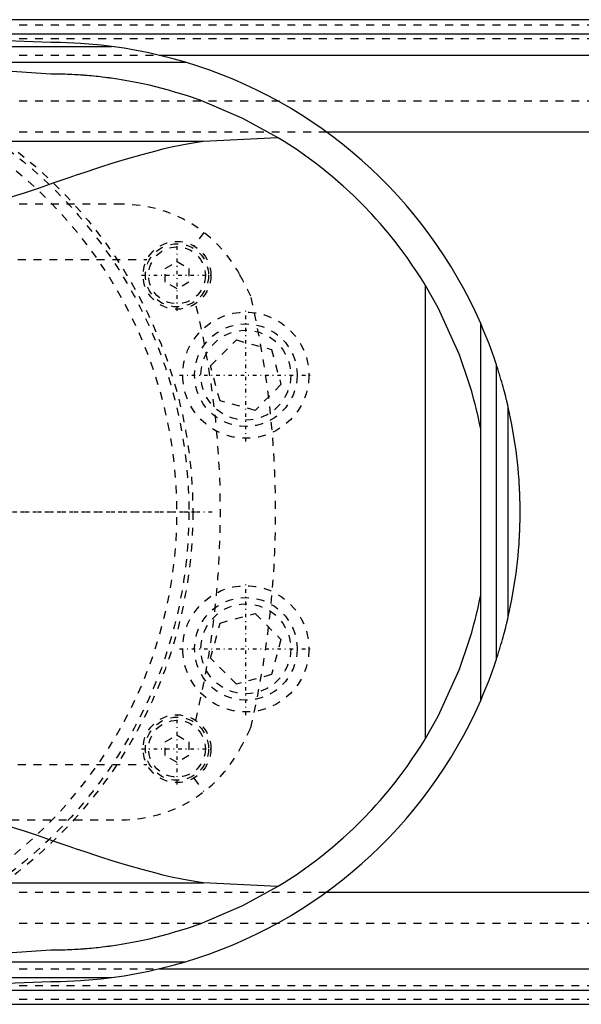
# Model space of a CAD drawing. Extents: x -602 to 174, y -90 to 90.
# Tile 10 of 14: x -264 to -193, y -62 to 62. Entities that reach past the tile are written whole.
import ezdxf

# ---------------------------------------------------------------- set-up
doc = ezdxf.new("R2010")
doc.units = 0
doc.linetypes.add('CENTER', pattern=[1.5, 0.45, -0.5, 0.05, -0.5])
doc.linetypes.add('DASHED', pattern=[2, 1, -1])
for name, color, linetype in [('AM_0', 7, 'CONTINUOUS'), ('AM_3', 7, 'DASHED'), ('AM_7', 7, 'CENTER')]:
    doc.layers.add(name, color=color, linetype=linetype)

msp = doc.modelspace()

# ---------------------------------------------------------------- linework, layer by layer
at = {"layer": 'AM_0', "color": 7, "linetype": 'CONTINUOUS'}
for p, q in [((50, 62.39), (-340, 62.39)), ((-287.95, 60.6), (50, 60.6)), ((-260, 59.5), (-285.14, 60.5)), ((-462.76, 59), (-252.3, 59)), ((-246.27, 57.89), (50, 57.89)), ((-494.4, 57), (-242.93, 57)), ((-260, 55.5), (-283.32, 57)), ((-240.66, 47), (-231.25, 47.47)), ((-225.1, 48.19), (50, 48.19)), ((-333.13, 47), (-240.66, 47)), ((-212.5, -28.71), (-212.5, 28.71)), ((-205.5, -23.87), (-205.5, 23.87)), ((-203.5, -18.65), (-203.5, 18.65)), ((-202, -13.28), (-202, 13.28)), ((-333.13, -47), (-240.66, -47)), ((-231.25, -47.47), (-240.66, -47)), ((-225.1, -48.19), (50, -48.19)), ((-283.32, -57), (-260, -55.5)), ((-494.4, -57), (-242.93, -57)), ((-246.27, -57.89), (50, -57.89)), ((-462.76, -59), (-252.3, -59)), ((-285.14, -60.5), (-260, -59.5)), ((-287.95, -60.6), (50, -60.6)), ((-340, -62.39), (50, -62.39))]:
    msp.add_line(p, q, dxfattribs=at)
for points in [[(-252.3, 59, 0), (-253.62, 59.16, 0), (-256.22, 59.38, 0), (-258.77, 59.49, 0), (-260, 59.5, 0)], [(-242.93, 57, 0), (-244.47, 57.44, 0), (-247.58, 58.19, 0), (-250.72, 58.77, 0), (-252.3, 59, 0)], [(-231.25, 47.47, 0), (-235.67, 49.88, 0), (-241.08, 52.17, 0), (-242.67, 52.72, 0), (-244.27, 53.22, 0), (-245.07, 53.46, 0), (-245.88, 53.68, 0), (-247.51, 54.08, 0), (-249.16, 54.43, 0), (-250.81, 54.73, 0), (-251.78, 54.89, 0), (-252.05, 54.93, 0), (-252.33, 54.97, 0), (-252.47, 54.99, 0), (-252.61, 55.01, 0), (-252.88, 55.04, 0), (-253.16, 55.08, 0), (-253.44, 55.11, 0), (-253.72, 55.14, 0), (-254, 55.17, 0), (-254.13, 55.19, 0), (-254.27, 55.2, 0), (-254.55, 55.23, 0), (-254.83, 55.26, 0), (-254.97, 55.27, 0), (-255.11, 55.28, 0), (-255.39, 55.31, 0), (-255.67, 55.33, 0), (-255.81, 55.34, 0), (-255.95, 55.35, 0), (-256.23, 55.37, 0), (-256.5, 55.39, 0), (-256.78, 55.41, 0), (-257.06, 55.42, 0), (-257.34, 55.44, 0), (-257.48, 55.44, 0), (-257.62, 55.45, 0), (-257.9, 55.46, 0), (-258.18, 55.47, 0), (-258.46, 55.48, 0), (-258.62, 55.48, 0), (-258.67, 55.48, 0), (-258.72, 55.49, 0), (-258.74, 55.49, 0), (-258.76, 55.49, 0), (-258.81, 55.49, 0), (-258.86, 55.49, 0), (-258.9, 55.49, 0), (-258.95, 55.49, 0), (-259, 55.49, 0), (-259.02, 55.49, 0), (-259.04, 55.49, 0), (-259.09, 55.49, 0), (-259.14, 55.49, 0), (-259.16, 55.49, 0), (-259.18, 55.49, 0), (-259.23, 55.49, 0), (-259.28, 55.5, 0), (-259.3, 55.5, 0), (-259.32, 55.5, 0), (-259.37, 55.5, 0), (-259.42, 55.5, 0), (-259.46, 55.5, 0), (-259.51, 55.5, 0), (-259.56, 55.5, 0), (-259.58, 55.5, 0), (-259.6, 55.5, 0), (-259.65, 55.5, 0), (-259.7, 55.5, 0), (-259.74, 55.5, 0), (-259.79, 55.5, 0), (-259.84, 55.5, 0), (-259.86, 55.5, 0), (-259.88, 55.5, 0), (-259.93, 55.5, 0), (-259.98, 55.5, 0), (-260, 55.5, 0)], [(-212.5, 28.71, 0), (-212.67, 28.99, 0), (-213.09, 29.66, 0), (-213.59, 30.43, 0), (-213.87, 30.85, 0), (-214.17, 31.3, 0), (-214.83, 32.25, 0), (-215.57, 33.26, 0), (-216.39, 34.33, 0), (-217.29, 35.44, 0), (-218.26, 36.58, 0), (-218.78, 37.16, 0), (-219.31, 37.74, 0), (-220.44, 38.92, 0), (-221.64, 40.11, 0), (-222.92, 41.3, 0), (-224.27, 42.47, 0), (-225.7, 43.63, 0), (-226.44, 44.2, 0), (-227.2, 44.77, 0), (-228.77, 45.88, 0), (-230.4, 46.95, 0), (-231.25, 47.47, 0)], [(-265.27, 39.84, 0), (-263.36, 40.46, 0), (-261.45, 41.09, 0), (-259.56, 41.74, 0), (-257.67, 42.39, 0), (-256.73, 42.71, 0), (-255.79, 43.02, 0), (-253.92, 43.64, 0), (-252.08, 44.24, 0), (-250.25, 44.8, 0), (-248.44, 45.32, 0), (-246.66, 45.79, 0), (-245.78, 46.01, 0), (-244.91, 46.22, 0), (-243.18, 46.58, 0), (-241.49, 46.88, 0), (-240.66, 47, 0)], [(-205.5, 10.49, 0), (-205.61, 11.02, 0), (-205.83, 12.09, 0), (-206.08, 13.15, 0), (-206.21, 13.68, 0), (-206.35, 14.21, 0), (-206.64, 15.26, 0), (-206.95, 16.3, 0), (-208.19, 19.91, 0), (-210.89, 25.86, 0), (-212.5, 28.71, 0)], [(-203.5, 18.65, 0), (-203.8, 19.54, 0), (-204.44, 21.29, 0), (-205.13, 23.02, 0), (-205.5, 23.87, 0)], [(-202, 13.28, 0), (-202, 13.28, 0), (-202, 13.28, 0), (-202, 13.28, 0), (-202, 13.28, 0), (-202, 13.28, 0), (-202, 13.28, 0), (-202, 13.29, 0), (-202, 13.29, 0), (-202, 13.29, 0), (-202, 13.29, 0), (-202, 13.29, 0), (-202, 13.29, 0), (-202, 13.3, 0), (-202.01, 13.3, 0), (-202.01, 13.3, 0), (-202.01, 13.31, 0), (-202.01, 13.31, 0), (-202.01, 13.31, 0), (-202.01, 13.31, 0), (-202.01, 13.31, 0), (-202.01, 13.32, 0), (-202.01, 13.32, 0), (-202.01, 13.33, 0), (-202.02, 13.35, 0), (-202.02, 13.38, 0), (-202.03, 13.41, 0), (-202.04, 13.45, 0), (-202.05, 13.48, 0), (-202.05, 13.5, 0), (-202.06, 13.52, 0), (-202.06, 13.56, 0), (-202.07, 13.59, 0), (-202.08, 13.63, 0), (-202.09, 13.67, 0), (-202.1, 13.71, 0), (-202.11, 13.74, 0), (-202.11, 13.76, 0), (-202.12, 13.8, 0), (-202.13, 13.84, 0), (-202.14, 13.87, 0), (-202.14, 13.89, 0), (-202.16, 13.94, 0), (-202.17, 13.98, 0), (-202.17, 14.01, 0), (-202.18, 14.03, 0), (-202.19, 14.08, 0), (-202.2, 14.13, 0), (-202.25, 14.31, 0), (-202.32, 14.62, 0), (-202.4, 14.93, 0), (-202.48, 15.24, 0), (-202.57, 15.54, 0), (-202.61, 15.7, 0), (-202.65, 15.85, 0), (-202.74, 16.17, 0), (-202.83, 16.49, 0), (-202.93, 16.81, 0), (-203.02, 17.14, 0), (-203.12, 17.48, 0), (-203.18, 17.64, 0), (-203.23, 17.81, 0), (-203.33, 18.15, 0), (-203.44, 18.49, 0), (-203.5, 18.65, 0)], [(-200.5, 0, 0), (-200.5, 0.01, 0), (-200.5, 0.03, 0), (-200.5, 0.05, 0), (-200.5, 0.06, 0), (-200.5, 0.07, 0), (-200.5, 0.09, 0), (-200.5, 0.11, 0), (-200.5, 0.13, 0), (-200.5, 0.15, 0), (-200.5, 0.18, 0), (-200.5, 0.19, 0), (-200.5, 0.2, 0), (-200.5, 0.22, 0), (-200.5, 0.24, 0), (-200.5, 0.26, 0), (-200.5, 0.28, 0), (-200.5, 0.3, 0), (-200.5, 0.31, 0), (-200.5, 0.32, 0), (-200.5, 0.34, 0), (-200.5, 0.36, 0), (-200.5, 0.37, 0), (-200.5, 0.38, 0), (-200.5, 0.4, 0), (-200.5, 0.42, 0), (-200.5, 0.43, 0), (-200.5, 0.44, 0), (-200.5, 0.46, 0), (-200.5, 0.49, 0), (-200.5, 0.51, 0), (-200.5, 0.53, 0), (-200.5, 0.55, 0), (-200.5, 0.56, 0), (-200.5, 0.57, 0), (-200.5, 0.59, 0), (-200.5, 0.61, 0), (-200.5, 0.68, 0), (-200.51, 0.81, 0), (-200.51, 0.93, 0), (-200.51, 1.05, 0), (-200.51, 1.12, 0), (-200.51, 1.18, 0), (-200.51, 1.3, 0), (-200.52, 1.43, 0), (-200.52, 1.55, 0), (-200.52, 1.67, 0), (-200.53, 1.8, 0), (-200.53, 1.86, 0), (-200.53, 1.92, 0), (-200.54, 2.05, 0), (-200.54, 2.17, 0), (-200.54, 2.23, 0), (-200.54, 2.29, 0), (-200.55, 2.42, 0), (-200.55, 2.54, 0), (-200.56, 2.6, 0), (-200.56, 2.66, 0), (-200.57, 2.79, 0), (-200.57, 2.91, 0), (-200.58, 3.04, 0), (-200.58, 3.16, 0), (-200.59, 3.28, 0), (-200.59, 3.35, 0), (-200.6, 3.41, 0), (-200.6, 3.53, 0), (-200.61, 3.65, 0), (-200.64, 4.09, 0), (-200.7, 4.83, 0), (-200.76, 5.57, 0), (-200.84, 6.31, 0), (-200.88, 6.68, 0), (-200.92, 7.05, 0), (-201.01, 7.79, 0), (-201.11, 8.52, 0), (-201.54, 11.09, 0), (-202, 13.28, 0)], [(-202, -13.28, 0), (-201.54, -11.09, 0), (-201.11, -8.52, 0), (-201.01, -7.79, 0), (-200.92, -7.05, 0), (-200.88, -6.68, 0), (-200.84, -6.31, 0), (-200.76, -5.57, 0), (-200.7, -4.83, 0), (-200.64, -4.09, 0), (-200.61, -3.65, 0), (-200.6, -3.53, 0), (-200.6, -3.41, 0), (-200.59, -3.35, 0), (-200.59, -3.28, 0), (-200.58, -3.16, 0), (-200.58, -3.04, 0), (-200.57, -2.91, 0), (-200.57, -2.79, 0), (-200.56, -2.66, 0), (-200.56, -2.6, 0), (-200.55, -2.54, 0), (-200.55, -2.42, 0), (-200.54, -2.29, 0), (-200.54, -2.23, 0), (-200.54, -2.17, 0), (-200.54, -2.05, 0), (-200.53, -1.92, 0), (-200.53, -1.86, 0), (-200.53, -1.8, 0), (-200.52, -1.67, 0), (-200.52, -1.55, 0), (-200.52, -1.43, 0), (-200.51, -1.3, 0), (-200.51, -1.18, 0), (-200.51, -1.12, 0), (-200.51, -1.05, 0), (-200.51, -0.93, 0), (-200.51, -0.81, 0), (-200.5, -0.68, 0), (-200.5, -0.56, 0), (-200.5, -0.49, 0), (-200.5, -0.46, 0), (-200.5, -0.44, 0), (-200.5, -0.43, 0), (-200.5, -0.42, 0), (-200.5, -0.4, 0), (-200.5, -0.38, 0), (-200.5, -0.37, 0), (-200.5, -0.36, 0), (-200.5, -0.34, 0), (-200.5, -0.32, 0), (-200.5, -0.31, 0), (-200.5, -0.3, 0), (-200.5, -0.28, 0), (-200.5, -0.26, 0), (-200.5, -0.24, 0), (-200.5, -0.22, 0), (-200.5, -0.2, 0), (-200.5, -0.19, 0), (-200.5, -0.18, 0), (-200.5, -0.15, 0), (-200.5, -0.13, 0), (-200.5, -0.11, 0), (-200.5, -0.09, 0), (-200.5, -0.07, 0), (-200.5, -0.06, 0), (-200.5, -0.05, 0), (-200.5, -0.03, 0), (-200.5, -0.01, 0), (-200.5, 0, 0)], [(-212.5, -28.71, 0), (-210.89, -25.86, 0), (-208.19, -19.91, 0), (-206.95, -16.3, 0), (-206.64, -15.26, 0), (-206.35, -14.21, 0), (-206.21, -13.68, 0), (-206.08, -13.15, 0), (-205.83, -12.09, 0), (-205.61, -11.02, 0), (-205.5, -10.49, 0)], [(-203.5, -18.65, 0), (-203.44, -18.49, 0), (-203.33, -18.15, 0), (-203.23, -17.81, 0), (-203.18, -17.64, 0), (-203.12, -17.48, 0), (-203.02, -17.14, 0), (-202.93, -16.81, 0), (-202.83, -16.49, 0), (-202.74, -16.17, 0), (-202.65, -15.85, 0), (-202.61, -15.7, 0), (-202.57, -15.54, 0), (-202.48, -15.24, 0), (-202.4, -14.93, 0), (-202.32, -14.62, 0), (-202.25, -14.31, 0), (-202.2, -14.13, 0), (-202.19, -14.08, 0), (-202.18, -14.03, 0), (-202.17, -14.01, 0), (-202.17, -13.98, 0), (-202.16, -13.94, 0), (-202.14, -13.89, 0), (-202.14, -13.87, 0), (-202.13, -13.84, 0), (-202.12, -13.8, 0), (-202.11, -13.76, 0), (-202.11, -13.74, 0), (-202.1, -13.71, 0), (-202.09, -13.67, 0), (-202.08, -13.63, 0), (-202.07, -13.59, 0), (-202.06, -13.56, 0), (-202.06, -13.52, 0), (-202.05, -13.5, 0), (-202.05, -13.48, 0), (-202.04, -13.45, 0), (-202.03, -13.41, 0), (-202.02, -13.38, 0), (-202.02, -13.35, 0), (-202.01, -13.33, 0), (-202.01, -13.32, 0), (-202.01, -13.32, 0), (-202.01, -13.31, 0), (-202.01, -13.31, 0), (-202.01, -13.31, 0), (-202.01, -13.31, 0), (-202.01, -13.31, 0), (-202.01, -13.3, 0), (-202.01, -13.3, 0), (-202, -13.3, 0), (-202, -13.29, 0), (-202, -13.29, 0), (-202, -13.29, 0), (-202, -13.29, 0), (-202, -13.29, 0), (-202, -13.29, 0), (-202, -13.28, 0), (-202, -13.28, 0), (-202, -13.28, 0), (-202, -13.28, 0), (-202, -13.28, 0), (-202, -13.28, 0), (-202, -13.28, 0)], [(-205.5, -23.87, 0), (-205.13, -23.02, 0), (-204.44, -21.29, 0), (-203.8, -19.54, 0), (-203.5, -18.65, 0)], [(-231.25, -47.47, 0), (-230.4, -46.95, 0), (-228.77, -45.88, 0), (-227.2, -44.77, 0), (-226.44, -44.2, 0), (-225.7, -43.63, 0), (-224.27, -42.47, 0), (-222.92, -41.3, 0), (-221.64, -40.11, 0), (-220.44, -38.92, 0), (-219.31, -37.74, 0), (-218.78, -37.16, 0), (-218.26, -36.58, 0), (-217.29, -35.44, 0), (-216.39, -34.33, 0), (-215.57, -33.26, 0), (-214.83, -32.25, 0), (-214.17, -31.3, 0), (-213.87, -30.85, 0), (-213.59, -30.43, 0), (-213.09, -29.66, 0), (-212.67, -28.99, 0), (-212.5, -28.71, 0)], [(-240.66, -47, 0), (-241.49, -46.88, 0), (-243.18, -46.58, 0), (-244.91, -46.22, 0), (-245.78, -46.01, 0), (-246.66, -45.79, 0), (-248.44, -45.32, 0), (-250.25, -44.8, 0), (-252.08, -44.24, 0), (-253.92, -43.64, 0), (-255.79, -43.02, 0), (-256.73, -42.71, 0), (-257.67, -42.39, 0), (-259.56, -41.74, 0), (-261.45, -41.09, 0), (-263.36, -40.46, 0), (-265.27, -39.84, 0)], [(-260, -55.5, 0), (-259.98, -55.5, 0), (-259.93, -55.5, 0), (-259.88, -55.5, 0), (-259.86, -55.5, 0), (-259.84, -55.5, 0), (-259.79, -55.5, 0), (-259.74, -55.5, 0), (-259.7, -55.5, 0), (-259.65, -55.5, 0), (-259.6, -55.5, 0), (-259.58, -55.5, 0), (-259.56, -55.5, 0), (-259.51, -55.5, 0), (-259.46, -55.5, 0), (-259.42, -55.5, 0), (-259.37, -55.5, 0), (-259.32, -55.5, 0), (-259.3, -55.5, 0), (-259.28, -55.5, 0), (-259.23, -55.49, 0), (-259.18, -55.49, 0), (-259.16, -55.49, 0), (-259.14, -55.49, 0), (-259.09, -55.49, 0), (-259.04, -55.49, 0), (-259.02, -55.49, 0), (-259, -55.49, 0), (-258.95, -55.49, 0), (-258.9, -55.49, 0), (-258.86, -55.49, 0), (-258.81, -55.49, 0), (-258.76, -55.49, 0), (-258.74, -55.49, 0), (-258.72, -55.49, 0), (-258.67, -55.48, 0), (-258.62, -55.48, 0), (-258.46, -55.48, 0), (-258.18, -55.47, 0), (-257.9, -55.46, 0), (-257.62, -55.45, 0), (-257.48, -55.44, 0), (-257.34, -55.44, 0), (-257.06, -55.42, 0), (-256.78, -55.41, 0), (-256.5, -55.39, 0), (-256.23, -55.37, 0), (-255.95, -55.35, 0), (-255.81, -55.34, 0), (-255.67, -55.33, 0), (-255.39, -55.31, 0), (-255.11, -55.28, 0), (-254.97, -55.27, 0), (-254.83, -55.26, 0), (-254.55, -55.23, 0), (-254.27, -55.2, 0), (-254.13, -55.19, 0), (-254, -55.17, 0), (-253.72, -55.14, 0), (-253.44, -55.11, 0), (-253.16, -55.08, 0), (-252.88, -55.04, 0), (-252.61, -55.01, 0), (-252.47, -54.99, 0), (-252.33, -54.97, 0), (-252.05, -54.93, 0), (-251.78, -54.89, 0), (-250.81, -54.73, 0), (-249.16, -54.43, 0), (-247.51, -54.08, 0), (-245.88, -53.68, 0), (-245.07, -53.46, 0), (-244.27, -53.22, 0), (-242.67, -52.72, 0), (-241.08, -52.17, 0), (-235.67, -49.88, 0), (-231.25, -47.47, 0)], [(-252.3, -59, 0), (-250.72, -58.77, 0), (-247.58, -58.19, 0), (-244.47, -57.44, 0), (-242.93, -57, 0)], [(-260, -59.5, 0), (-258.77, -59.49, 0), (-256.22, -59.38, 0), (-253.62, -59.16, 0), (-252.3, -59, 0)]]:
    msp.add_polyline3d(points, dxfattribs=at)
for start, end in [(23.6567, 73.3321), (286.6679, 336.3433)]:
    msp.add_arc((-260, 0), 59.5, start, end, dxfattribs=at)
at = {"layer": 'AM_3', "color": 6, "linetype": 'DASHED'}
for p, q in [((-340, 61.72), (50, 61.72)), ((-340, 60.02), (50, 60.02)), ((-340, 57.89), (-246.27, 57.89)), ((-340, 52.11), (50, 52.11)), ((-340, 48.19), (-225.1, 48.19)), ((-251, 39), (-329, 39)), ((-240.59, 35.44), (-241.85, 33.72)), ((-332.19, 32), (-247.81, 32)), ((-245.5, 30.87), (-244, 31.73)), ((-244, 31.73), (-242.5, 30.87)), ((-245.5, 29.13), (-245.5, 30.87)), ((-242.5, 30.87), (-242.5, 29.13)), ((-244, 28.27), (-245.5, 29.13)), ((-242.5, 29.13), (-244, 28.27)), ((-239.74, 18.54), (-236.48, 21.8)), ((-236.48, 21.8), (-232.02, 20.61)), ((-232.02, 20.61), (-230.82, 16.15)), ((-238.55, 14.07), (-239.74, 18.54)), ((-230.82, 16.15), (-234.09, 12.88)), ((-234.09, 12.88), (-238.55, 14.07)), ((-238.55, -14.07), (-234.09, -12.88)), ((-234.09, -12.88), (-230.82, -16.15)), ((-239.74, -18.54), (-238.55, -14.07)), ((-230.82, -16.15), (-232.02, -20.61)), ((-236.48, -21.8), (-239.74, -18.54)), ((-232.02, -20.61), (-236.48, -21.8)), ((-245.5, -29.13), (-244, -28.27)), ((-244, -28.27), (-242.5, -29.13)), ((-245.5, -30.87), (-245.5, -29.13)), ((-242.5, -29.13), (-242.5, -30.87)), ((-244, -31.73), (-245.5, -30.87)), ((-242.5, -30.87), (-244, -31.73)), ((-332.19, -32), (-247.81, -32)), ((-241.85, -33.72), (-240.59, -35.44)), ((-329, -39), (-251, -39)), ((-340, -48.19), (-225.1, -48.19)), ((-340, -52.11), (50, -52.11)), ((-340, -57.89), (-246.27, -57.89)), ((-340, -60.02), (50, -60.02)), ((-340, -61.72), (50, -61.72))]:
    msp.add_line(p, q, dxfattribs=at)
for centre, radius in [((-300, 0), 58), ((-300, 0), 57.5), ((-244, 30), 4.3), ((-244, 30), 4), ((-244, 30), 3.6), ((-235.28, 17.34), 8), ((-235.28, 17.34), 6.5), ((-235.28, 17.34), 5.7), ((-235.28, -17.34), 8), ((-235.28, -17.34), 6.5), ((-235.28, -17.34), 5.7), ((-244, -30), 4.3), ((-244, -30), 4), ((-244, -30), 3.6)]:
    msp.add_circle(centre, radius, dxfattribs=at)
for centre, radius, start, end in [((-300, 0), 56, 262.1432, 97.8568), ((-251, 22), 17, 28.2369, 90), ((-291.97, 0), 63.5, 25.5128, 28.2369), ((-351.5, 0), 113, 346.4829, 13.5171), ((-351.5, 0), 120, 346.8254, 13.1746), ((-291.97, 0), 63.5, 331.7631, 334.4872), ((-251, -22), 17, 270, 331.7631)]:
    msp.add_arc(centre, radius, start, end, dxfattribs=at)
at = {"layer": 'AM_7', "color": 4, "linetype": 'CENTER'}
for p, q in [((-244, 25.48), (-244, 34.52)), ((-248.51, 30), (-239.49, 30)), ((-235.28, 8.94), (-235.28, 25.74)), ((-243.68, 17.34), (-226.88, 17.34)), ((-375.4, 0), (-241.2, 0)), ((-360.9, 0), (-239.1, 0)), ((-235.28, -25.74), (-235.28, -8.94)), ((-243.68, -17.34), (-226.88, -17.34)), ((-244, -34.52), (-244, -25.48)), ((-248.51, -30), (-239.49, -30))]:
    msp.add_line(p, q, dxfattribs=at)

doc.saveas('drawing.dxf')
